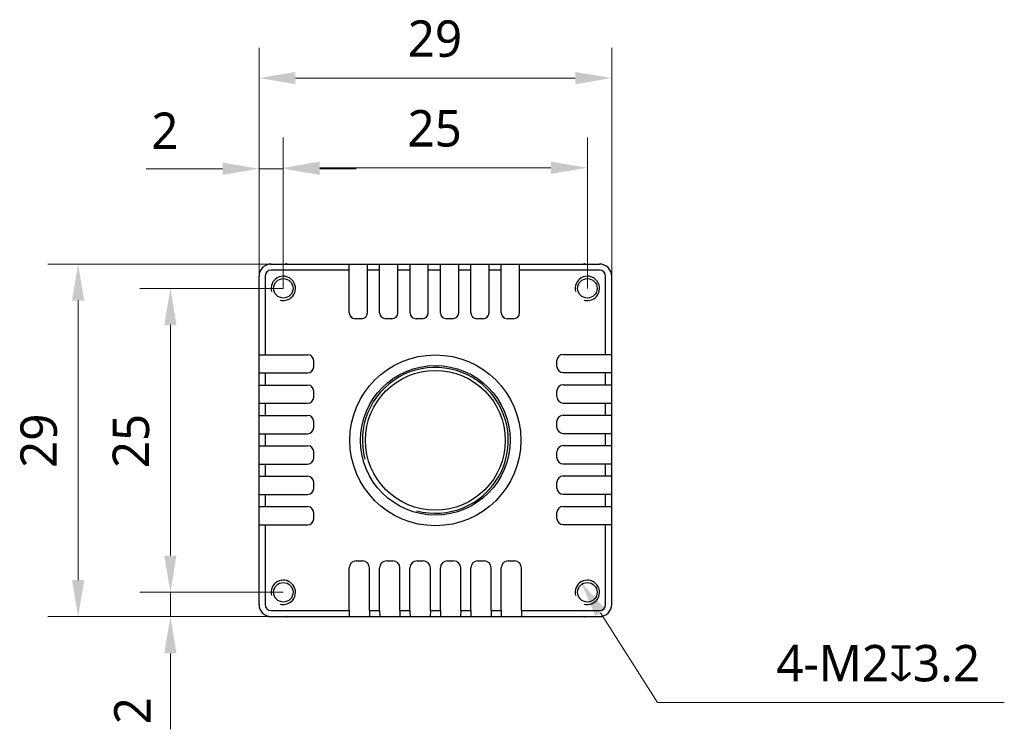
# Model space of a CAD drawing. Header units: millimetres. Extents: x 1441 to 1770, y 148 to 264.
# Tile 1 of 5: x 1441 to 1522, y 182 to 240. Entities that reach past the tile are written whole.
import ezdxf

# ---------------------------------------------------------------- set-up
doc = ezdxf.new("R2010")
doc.units = ezdxf.units.MM
doc.header["$LTSCALE"] = 16.335
doc.header["$PDMODE"] = 3
doc.header["$PDSIZE"] = 8
doc.layers.get('0').update_dxf_attribs({"linetype": 'CONTINUOUS'})
doc.layers.get('Defpoints').update_dxf_attribs({"linetype": 'CONTINUOUS'})
doc.layers.add('00_COMPONENTS', color=7, linetype='CONTINUOUS')
doc.layers.add('51__DRAFT_DIMS', color=7, linetype='CONTINUOUS')
doc.styles.get("Standard").update_dxf_attribs({"font": 'Roboto-Regular.ttf'})
doc.dimstyles.new('DIMSTYLE_1', dxfattribs={"dimtxt": 3, "dimasz": 3, "dimexe": 2.5, "dimexo": 0, "dimgap": 0.75, "dimtad": 1, "dimdsep": 46, "dimtxsty": 'STANDARD', "dimblk": '_FILLED', "dimcen": 0.09, "dimclrd": 8, "dimclre": 8, "dimclrt": 7, "dimadec": 0, "dimazin": 0, "dimtp": 0.001, "dimtm": 0.001, "dimtfac": 1, "dimtofl": 0, "dimtmove": 0, "dimatfit": 3, "dimldrblk": '_FILLED', "dimfxl": 1, "dimtolj": 1, "dimlwd": 9, "dimlwe": 9, "dimarcsym": 0})
doc.dimstyles.new('DIMSTYLE_2', dxfattribs={"dimtxt": 3, "dimasz": 3, "dimexe": 2.5, "dimexo": 0, "dimtad": 1, "dimdec": 3, "dimdsep": 46, "dimtxsty": 'STANDARD', "dimblk": '_FILLED', "dimcen": 0.09, "dimclrd": 8, "dimclre": 8, "dimclrt": 7, "dimadec": 0, "dimazin": 0, "dimtp": 0.001, "dimtm": 0.001, "dimtfac": 1, "dimtdec": 3, "dimtmove": 0, "dimatfit": 2, "dimldrblk": '_FILLED', "dimfxl": 1, "dimtolj": 1, "dimlwd": 9, "dimlwe": 9, "dimarcsym": 0})

# ---------------------------------------------------------------- blocks, each defined once
blk = doc.blocks.new('_FILLED')
at = {"color": 0, "linetype": 'ByBlock'}
blk.add_solid([(0, 0), (-1, 0.167), (-1, -0.167)], dxfattribs=at)
blk = doc.blocks.new('*D231')
at = {"layer": '51__DRAFT_DIMS', "color": 8, "lineweight": 9}
for p, q in [((1460.955, 219.265), (1460.955, 238.064)), ((1489.955, 219.265), (1489.955, 238.064)), ((1463.955, 235.564), (1486.955, 235.564))]:
    blk.add_line(p, q, dxfattribs=at)
at = {"layer": 'Defpoints', "color": 0}
for p in [(1489.955, 235.564), (1460.955, 219.265), (1489.955, 219.265)]:
    blk.add_point(p, dxfattribs=at)
at = {"layer": '51__DRAFT_DIMS', "color": 8, "linetype": 'ByBlock', "lineweight": 9, "xscale": 3, "yscale": 3, "zscale": 3, "rotation": 180}
blk.add_blockref('_FILLED', (1460.955, 235.564), dxfattribs=at)
at = {"layer": '51__DRAFT_DIMS', "color": 8, "linetype": 'ByBlock', "lineweight": 9, "xscale": 3, "yscale": 3, "zscale": 3}
blk.add_blockref('_FILLED', (1489.955, 235.564), dxfattribs=at)
at = {"layer": '51__DRAFT_DIMS', "color": 7, "insert": (1475.417, 240.314), "char_height": 3, "attachment_point": 2, "line_spacing_factor": 0.9}
blk.add_mtext('\\A1;29', dxfattribs=at)
blk = doc.blocks.new('*D232')
at = {"layer": '51__DRAFT_DIMS', "color": 8, "lineweight": 9}
for p, q in [((1461.955, 220.265), (1443.582, 220.265)), ((1446.082, 217.265), (1446.082, 194.265)), ((1461.955, 191.265), (1443.582, 191.265))]:
    blk.add_line(p, q, dxfattribs=at)
at = {"layer": 'Defpoints', "color": 0}
for p in [(1461.955, 220.265), (1446.082, 191.265), (1461.955, 191.265)]:
    blk.add_point(p, dxfattribs=at)
at = {"layer": '51__DRAFT_DIMS', "color": 8, "linetype": 'ByBlock', "lineweight": 9, "xscale": 3, "yscale": 3, "zscale": 3}
for p, rotation in [((1446.082, 220.265), 90), ((1446.082, 191.265), 270)]:
    blk.add_blockref('_FILLED', p, dxfattribs=dict(at, rotation=rotation))
at = {"layer": '51__DRAFT_DIMS', "color": 7, "insert": (1441.332, 205.726), "char_height": 3, "attachment_point": 2, "rotation": 90, "line_spacing_factor": 0.9}
blk.add_mtext('\\A1;29', dxfattribs=at)
blk = doc.blocks.new('*D233')
at = {"layer": '51__DRAFT_DIMS', "color": 8, "lineweight": 9}
for p, q in [((1462.955, 218.265), (1462.955, 230.684)), ((1487.955, 218.265), (1487.955, 230.684)), ((1465.955, 228.184), (1484.955, 228.184))]:
    blk.add_line(p, q, dxfattribs=at)
at = {"layer": 'Defpoints', "color": 0}
for p in [(1487.955, 228.184), (1462.955, 218.265), (1487.955, 218.265)]:
    blk.add_point(p, dxfattribs=at)
at = {"layer": '51__DRAFT_DIMS', "color": 8, "linetype": 'ByBlock', "lineweight": 9, "xscale": 3, "yscale": 3, "zscale": 3, "rotation": 180}
blk.add_blockref('_FILLED', (1462.955, 228.184), dxfattribs=at)
at = {"layer": '51__DRAFT_DIMS', "color": 8, "linetype": 'ByBlock', "lineweight": 9, "xscale": 3, "yscale": 3, "zscale": 3}
blk.add_blockref('_FILLED', (1487.955, 228.184), dxfattribs=at)
at = {"layer": '51__DRAFT_DIMS', "color": 7, "insert": (1475.399, 232.934), "char_height": 3, "attachment_point": 2, "line_spacing_factor": 0.9}
blk.add_mtext('\\A1;25', dxfattribs=at)
blk = doc.blocks.new('*D234')
at = {"layer": '51__DRAFT_DIMS', "color": 8, "lineweight": 9}
for p, q in [((1462.955, 218.265), (1451.168, 218.265)), ((1453.668, 215.265), (1453.668, 196.265)), ((1462.955, 193.265), (1451.168, 193.265))]:
    blk.add_line(p, q, dxfattribs=at)
at = {"layer": 'Defpoints', "color": 0}
for p in [(1462.955, 218.265), (1453.668, 193.265), (1462.955, 193.265)]:
    blk.add_point(p, dxfattribs=at)
at = {"layer": '51__DRAFT_DIMS', "color": 8, "linetype": 'ByBlock', "lineweight": 9, "xscale": 3, "yscale": 3, "zscale": 3}
for p, rotation in [((1453.668, 218.265), 90), ((1453.668, 193.265), 270)]:
    blk.add_blockref('_FILLED', p, dxfattribs=dict(at, rotation=rotation))
at = {"layer": '51__DRAFT_DIMS', "color": 7, "insert": (1448.918, 205.709), "char_height": 3, "attachment_point": 2, "rotation": 90, "line_spacing_factor": 0.9}
blk.add_mtext('\\A1;25', dxfattribs=at)
blk = doc.blocks.new('*D235')
at = {"layer": '51__DRAFT_DIMS', "color": 8, "lineweight": 9}
for p, q in [((1460.955, 219.265), (1460.955, 230.605)), ((1462.955, 218.265), (1462.955, 230.605)), ((1457.955, 228.105), (1451.681, 228.105)), ((1460.955, 228.105), (1462.955, 228.105)), ((1465.955, 228.105), (1468.955, 228.105))]:
    blk.add_line(p, q, dxfattribs=at)
at = {"layer": 'Defpoints', "color": 0}
for p in [(1462.955, 228.105), (1460.955, 219.265), (1462.955, 218.265)]:
    blk.add_point(p, dxfattribs=at)
at = {"layer": '51__DRAFT_DIMS', "color": 8, "linetype": 'ByBlock', "lineweight": 9, "xscale": 3, "yscale": 3, "zscale": 3}
blk.add_blockref('_FILLED', (1460.955, 228.105), dxfattribs=at)
at = {"layer": '51__DRAFT_DIMS', "color": 8, "linetype": 'ByBlock', "lineweight": 9, "xscale": 3, "yscale": 3, "zscale": 3, "rotation": 180}
blk.add_blockref('_FILLED', (1462.955, 228.105), dxfattribs=at)
at = {"layer": '51__DRAFT_DIMS', "color": 7, "insert": (1454.33, 232.73), "char_height": 3, "attachment_point": 3, "line_spacing_factor": 0.9}
blk.add_mtext('\\A1;2', dxfattribs=at)
blk = doc.blocks.new('*D236')
at = {"layer": '51__DRAFT_DIMS', "color": 8, "lineweight": 9}
for p, q in [((1453.668, 196.265), (1453.668, 199.265)), ((1462.955, 193.265), (1451.168, 193.265)), ((1453.668, 191.265), (1453.668, 193.265)), ((1461.955, 191.265), (1451.168, 191.265)), ((1453.668, 188.265), (1453.668, 181.991))]:
    blk.add_line(p, q, dxfattribs=at)
at = {"layer": 'Defpoints', "color": 0}
for p in [(1453.668, 193.265), (1462.955, 193.265), (1461.955, 191.265)]:
    blk.add_point(p, dxfattribs=at)
at = {"layer": '51__DRAFT_DIMS', "color": 8, "linetype": 'ByBlock', "lineweight": 9, "xscale": 3, "yscale": 3, "zscale": 3}
for p, rotation in [((1453.668, 193.265), 270), ((1453.668, 191.265), 90)]:
    blk.add_blockref('_FILLED', p, dxfattribs=dict(at, rotation=rotation))
at = {"layer": '51__DRAFT_DIMS', "color": 7, "insert": (1449.043, 184.64), "char_height": 3, "attachment_point": 3, "rotation": 90, "line_spacing_factor": 0.9}
blk.add_mtext('\\A1;2', dxfattribs=at)
blk = doc.blocks.new('*D244')
at = {"layer": '51__DRAFT_DIMS', "color": 8, "lineweight": 9}
for p in [(1489.028, 191.577), (1522.234, 184.184)]:
    blk.add_line(p, (1493.732, 184.184), dxfattribs=at)
at = {"layer": 'Defpoints', "color": 0}
for p in [(1487.418, 194.108), (1488.491, 192.421)]:
    blk.add_point(p, dxfattribs=at)
at = {"layer": '51__DRAFT_DIMS', "color": 8, "linetype": 'ByBlock', "lineweight": 9, "xscale": 3, "yscale": 3, "zscale": 3, "rotation": 122.4650765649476}
blk.add_blockref('_FILLED', (1487.418, 194.108), dxfattribs=at)
at = {"layer": '51__DRAFT_DIMS', "color": 7, "insert": (1503.486, 188.934), "char_height": 3, "attachment_point": 1, "line_spacing_factor": 0.9}
blk.add_mtext('\\A1;4-M2{\\fGDT|b1|i0|c0|p2;\\C256;x}3.2', dxfattribs=at)

msp = doc.modelspace()

# ---------------------------------------------------------------- linework, layer by layer
at = {"layer": '00_COMPONENTS', "color": 7}
for p, q in [((1461.8735, 220.2613), (1488.8735, 220.2613)), ((1461.9547, 220.2646), (1488.9547, 220.2646)), ((1463.1018, 220.2646), (1463.2047, 220.324)), ((1463.2047, 220.324), (1463.3076, 220.2646)), ((1468.3735, 216.2613), (1468.3735, 220.2613)), ((1469.8735, 216.2613), (1469.8735, 220.2613)), ((1470.8735, 216.2613), (1470.8735, 220.2613)), ((1472.3735, 216.2613), (1472.3735, 220.2613)), ((1473.3735, 216.2613), (1473.3735, 220.2613)), ((1474.8735, 216.2613), (1474.8735, 220.2613)), ((1475.8735, 216.2613), (1475.8735, 220.2613)), ((1477.3735, 216.2613), (1477.3735, 220.2613)), ((1478.3735, 216.2613), (1478.3735, 220.2613)), ((1479.8735, 216.2613), (1479.8735, 220.2613)), ((1480.8735, 216.2613), (1480.8735, 220.2613)), ((1482.3735, 216.2613), (1482.3735, 220.2613)), ((1487.6018, 220.2646), (1487.7047, 220.324)), ((1487.7047, 220.324), (1487.8076, 220.2646)), ((1468.3735, 219.7613), (1461.9547, 219.7646)), ((1470.8735, 219.7613), (1469.8735, 219.7613)), ((1473.3735, 219.7613), (1472.3735, 219.7613)), ((1475.8735, 219.7613), (1474.8735, 219.7613)), ((1478.3735, 219.7613), (1477.3735, 219.7613)), ((1480.8735, 219.7613), (1479.8735, 219.7613)), ((1488.9547, 219.7646), (1482.3735, 219.7613)), ((1460.9547, 192.2646), (1460.9547, 219.2646)), ((1461.4547, 219.2646), (1461.4547, 212.8098)), ((1489.4547, 212.8536), (1489.4547, 219.2646)), ((1489.9547, 192.2646), (1489.9547, 219.2646)), ((1469.3735, 215.7613), (1468.8735, 215.7613)), ((1471.8735, 215.7613), (1471.3735, 215.7613)), ((1474.3735, 215.7613), (1473.8735, 215.7613)), ((1476.8735, 215.7613), (1476.3735, 215.7613)), ((1479.3735, 215.7613), (1478.8735, 215.7613)), ((1481.8735, 215.7613), (1481.3735, 215.7613)), ((1460.9547, 212.8098), (1464.9547, 212.8098)), ((1465.4547, 211.8098), (1465.4547, 212.3098)), ((1485.4547, 211.8306), (1485.4547, 212.3306)), ((1485.9547, 212.8306), (1489.9547, 212.8306)), ((1460.9547, 211.3098), (1464.9547, 211.3098)), ((1461.4547, 211.3098), (1461.4547, 210.3098)), ((1485.9547, 211.3306), (1489.9547, 211.3306)), ((1489.4547, 210.3306), (1489.4547, 211.3306)), ((1460.9547, 210.3098), (1464.9547, 210.3098)), ((1465.4547, 209.3098), (1465.4547, 209.8098)), ((1485.4547, 209.3306), (1485.4547, 209.8306)), ((1485.9547, 210.3306), (1489.9547, 210.3306)), ((1460.9547, 208.8098), (1464.9547, 208.8098)), ((1461.4547, 208.8098), (1461.4547, 207.8098)), ((1485.9547, 208.8306), (1489.9547, 208.8306)), ((1489.4547, 207.8306), (1489.4547, 208.8306)), ((1460.9547, 207.8098), (1464.9547, 207.8098)), ((1465.4547, 206.8098), (1465.4547, 207.3098)), ((1485.4547, 206.8306), (1485.4547, 207.3306)), ((1485.9547, 207.8306), (1489.9547, 207.8306)), ((1460.9547, 206.3098), (1464.9547, 206.3098)), ((1461.4547, 206.3098), (1461.4547, 205.3098)), ((1485.9547, 206.3306), (1489.9547, 206.3306)), ((1489.4547, 205.3306), (1489.4547, 206.3306)), ((1460.9547, 205.3098), (1464.9547, 205.3098)), ((1485.4547, 204.3306), (1485.4547, 204.8306)), ((1485.9547, 205.3306), (1489.9547, 205.3306)), ((1465.4547, 204.3098), (1465.4547, 204.8098)), ((1460.9547, 203.8098), (1464.9547, 203.8098)), ((1461.4547, 203.8098), (1461.4547, 202.8098)), ((1485.9547, 203.8306), (1489.9547, 203.8306)), ((1489.4547, 202.8306), (1489.4547, 203.8306)), ((1460.9547, 202.8098), (1464.9547, 202.8098)), ((1485.9547, 202.8306), (1489.9547, 202.8306)), ((1465.4547, 201.8098), (1465.4547, 202.3098)), ((1485.4547, 201.8306), (1485.4547, 202.3306)), ((1460.9547, 201.3098), (1464.9547, 201.3098)), ((1461.4547, 201.3098), (1461.4547, 200.3098)), ((1485.9547, 201.3306), (1489.9547, 201.3306)), ((1489.4547, 200.3306), (1489.4547, 201.3306)), ((1460.9547, 200.3098), (1464.9547, 200.3098)), ((1485.9547, 200.3306), (1489.9547, 200.3306)), ((1465.4547, 199.3098), (1465.4547, 199.8098)), ((1485.4547, 199.3306), (1485.4547, 199.8306)), ((1460.9547, 198.8098), (1464.9547, 198.8098)), ((1461.4547, 198.8098), (1461.4547, 192.2646)), ((1485.9547, 198.8306), (1489.9547, 198.8306)), ((1489.4547, 192.2646), (1489.4547, 198.8306)), ((1468.3674, 191.7646), (1468.3674, 195.2646)), ((1468.9547, 195.8518), (1469.4547, 195.8518)), ((1470.042, 191.7646), (1470.042, 195.2646)), ((1470.8674, 191.7646), (1470.8674, 195.2646)), ((1471.4547, 195.8518), (1471.9547, 195.8518)), ((1472.542, 191.7646), (1472.542, 195.2646)), ((1473.3674, 191.7646), (1473.3674, 195.2646)), ((1473.9547, 195.8518), (1474.4547, 195.8518)), ((1475.042, 191.7646), (1475.042, 195.2646)), ((1475.8674, 191.7646), (1475.8674, 195.2646)), ((1476.4547, 195.8518), (1476.9547, 195.8518)), ((1477.542, 191.7646), (1477.542, 195.2646)), ((1478.3674, 191.7646), (1478.3674, 195.2646)), ((1478.9547, 195.8518), (1479.4547, 195.8518)), ((1480.042, 191.7646), (1480.042, 195.2646)), ((1480.8674, 191.7646), (1480.8674, 195.2646)), ((1481.4547, 195.8518), (1481.9547, 195.8518)), ((1482.542, 191.7646), (1482.542, 195.2646)), ((1461.9547, 191.7646), (1468.3674, 191.7646)), ((1461.9547, 191.2646), (1488.9547, 191.2646)), ((1463.2047, 191.2052), (1463.1018, 191.2646)), ((1463.3076, 191.2646), (1463.2047, 191.2052)), ((1468.3674, 191.7646), (1468.3762, 191.2646)), ((1470.042, 191.7646), (1470.0333, 191.2646)), ((1470.042, 191.7646), (1470.8674, 191.7646)), ((1470.8674, 191.7646), (1470.8762, 191.2646)), ((1472.542, 191.7646), (1472.5333, 191.2646)), ((1472.542, 191.7646), (1473.3674, 191.7646)), ((1473.3674, 191.7646), (1473.3762, 191.2646)), ((1475.042, 191.7646), (1475.0333, 191.2646)), ((1475.042, 191.7646), (1475.8674, 191.7646)), ((1475.8674, 191.7646), (1475.8762, 191.2646)), ((1477.542, 191.7646), (1477.5333, 191.2646)), ((1477.542, 191.7646), (1478.3674, 191.7646)), ((1478.3674, 191.7646), (1478.3762, 191.2646)), ((1480.042, 191.7646), (1480.0333, 191.2646)), ((1480.042, 191.7646), (1480.8674, 191.7646)), ((1480.8674, 191.7646), (1480.8762, 191.2646)), ((1482.542, 191.7646), (1482.5333, 191.2646)), ((1482.542, 191.7646), (1488.9547, 191.7646)), ((1487.7047, 191.2052), (1487.6018, 191.2646)), ((1487.8076, 191.2646), (1487.7047, 191.2052))]:
    msp.add_line(p, q, dxfattribs=at)
for centre, radius in [((1462.9547, 218.2646), 0.8), ((1487.9547, 218.2646), 0.8), ((1475.4547, 205.7646), 7.0277), ((1475.4547, 205.7646), 6.15), ((1475.4547, 205.7646), 5.75), ((1462.9547, 193.2646), 0.8), ((1487.9547, 193.2646), 0.8)]:
    msp.add_circle(centre, radius, dxfattribs=at)
for centre, radius, start, end in [((1461.9547, 219.2646), 1, 90, 180), ((1488.9547, 219.2646), 1, 0, 90), ((1461.9547, 219.2646), 0.5, 90, 180), ((1488.9547, 219.2646), 0.5, 0, 90), ((1468.8735, 216.2613), 0.5, 180, 270), ((1469.3735, 216.2613), 0.5, 270, 0), ((1471.3735, 216.2613), 0.5, 180, 270), ((1471.8735, 216.2613), 0.5, 270, 0), ((1473.8735, 216.2613), 0.5, 180, 270), ((1474.3735, 216.2613), 0.5, 270, 0), ((1476.3735, 216.2613), 0.5, 180, 270), ((1476.8735, 216.2613), 0.5, 270, 0), ((1478.8735, 216.2613), 0.5, 180, 270), ((1479.3735, 216.2613), 0.5, 270, 0), ((1481.3735, 216.2613), 0.5, 180, 270), ((1481.8735, 216.2613), 0.5, 270, 0), ((1464.9547, 212.3098), 0.5, 0, 90), ((1485.9547, 212.3306), 0.5, 90, 180), ((1464.9547, 211.8098), 0.5, 270, 0), ((1485.9547, 211.8306), 0.5, 180, 270), ((1464.9547, 209.8098), 0.5, 0, 90), ((1485.9547, 209.8306), 0.5, 90, 180), ((1464.9547, 209.3098), 0.5, 270, 0), ((1485.9547, 209.3306), 0.5, 180, 270), ((1464.9547, 207.3098), 0.5, 0, 90), ((1485.9547, 207.3306), 0.5, 90, 180), ((1464.9547, 206.8098), 0.5, 270, 0), ((1485.9547, 206.8306), 0.5, 180, 270), ((1464.9547, 204.8098), 0.5, 0, 90), ((1485.9547, 204.8306), 0.5, 90, 180), ((1464.9547, 204.3098), 0.5, 270, 0), ((1485.9547, 204.3306), 0.5, 180, 270), ((1464.9547, 202.3098), 0.5, 0, 90), ((1485.9547, 202.3306), 0.5, 90, 180), ((1464.9547, 201.8098), 0.5, 270, 0), ((1485.9547, 201.8306), 0.5, 180, 270), ((1464.9547, 199.8098), 0.5, 0, 90), ((1485.9547, 199.8306), 0.5, 90, 180), ((1464.9547, 199.3098), 0.5, 270, 0), ((1485.9547, 199.3306), 0.5, 180, 270), ((1468.9547, 195.2646), 0.5873, 90, 180), ((1469.4547, 195.2646), 0.5873, 0, 90), ((1471.4547, 195.2646), 0.5873, 90, 180), ((1471.9547, 195.2646), 0.5873, 0, 90), ((1473.9547, 195.2646), 0.5873, 90, 180), ((1474.4547, 195.2646), 0.5873, 0, 90), ((1476.4547, 195.2646), 0.5873, 90, 180), ((1476.9547, 195.2646), 0.5873, 0, 90), ((1478.9547, 195.2646), 0.5873, 90, 180), ((1479.4547, 195.2646), 0.5873, 0, 90), ((1481.4547, 195.2646), 0.5873, 90, 180), ((1481.9547, 195.2646), 0.5873, 0, 90), ((1461.9547, 192.2646), 1, 180, 270), ((1461.9547, 192.2646), 0.5, 180, 270), ((1488.9547, 192.2646), 1, 270, 0), ((1488.9547, 192.2646), 0.5, 270, 0)]:
    msp.add_arc(centre, radius, start, end, dxfattribs=at)
at = {"layer": '00_COMPONENTS', "color": 4}
for centre, radius in [((1462.9547, 218.2646), 1), ((1487.9547, 218.2646), 1), ((1475.4547, 205.7646), 6), ((1462.9547, 193.2646), 1), ((1487.9547, 193.2646), 1)]:
    msp.add_arc(centre, radius, 255, 195, dxfattribs=at)

# ---------------------------------------------------------------- dimensions: what is measured, and where the dimension line sits
at = {"layer": '51__DRAFT_DIMS', "color": 4}
for base, p1, p2, picture, middle in [((1489.9547, 235.5643), (1460.9547, 219.2646), (1489.9547, 219.2646), '*D231', (1475.4166, 235.5643)), ((1487.9547, 228.1836), (1462.9547, 218.2646), (1487.9547, 218.2646), '*D233', (1475.399, 228.1836))]:
    dim = msp.add_linear_dim(base=base, p1=p1, p2=p2, dimstyle='DIMSTYLE_1', dxfattribs=at)
    dim.commit()
    dim.dimension.update_dxf_attribs({"geometry": picture, "text_midpoint": middle, "dimtype": 160})
dim = msp.add_linear_dim(base=(1462.9547, 228.1054), p1=(1460.9547, 219.2646), p2=(1462.9547, 218.2646), dimstyle='DIMSTYLE_2', override={"dimpost": '<>'}, dxfattribs=at)
dim.commit()
dim.dimension.update_dxf_attribs({"geometry": '*D235', "text_midpoint": (1453.318, 228.1054), "dimtype": 160})
for base, p1, p2, picture, middle in [((1446.0816, 191.2646), (1461.9547, 220.2646), (1461.9547, 191.2646), '*D232', (1446.0816, 205.7265)), ((1453.6677, 193.2646), (1462.9547, 218.2646), (1462.9547, 193.2646), '*D234', (1453.6677, 205.7089))]:
    dim = msp.add_linear_dim(base=base, p1=p1, p2=p2, angle=270, dimstyle='DIMSTYLE_1', dxfattribs=at)
    dim.commit()
    dim.dimension.update_dxf_attribs({"geometry": picture, "text_midpoint": middle, "dimtype": 160})
dim = msp.add_linear_dim(base=(1453.6677, 193.2646), p1=(1461.9547, 191.2646), p2=(1462.9547, 193.2646), angle=90, dimstyle='DIMSTYLE_2', override={"dimpost": '<>'}, dxfattribs=at)
dim.commit()
dim.dimension.update_dxf_attribs({"geometry": '*D236', "text_midpoint": (1453.6677, 183.6279), "dimtype": 160})
dim = msp.add_diameter_dim_2p(p1=(1488.4915, 192.4208), p2=(1487.4179, 194.1083), text='4-M2{\\fGDT|b1|i0|c0|p2;\\C256;x}3.2', dimstyle='DIMSTYLE_1', override={"dimtoh": 1, "dimlfac": 1, "dimtxsty": 'STANDARD', "dimtix": 0, "dimtofl": 0, "dimtmove": 0, "dimatfit": 3}, dxfattribs=at)
dim.commit()
dim.dimension.update_dxf_attribs({"geometry": '*D244', "text_midpoint": (1512.86, 184.1836), "dimtype": 163})

doc.saveas('drawing.dxf')
